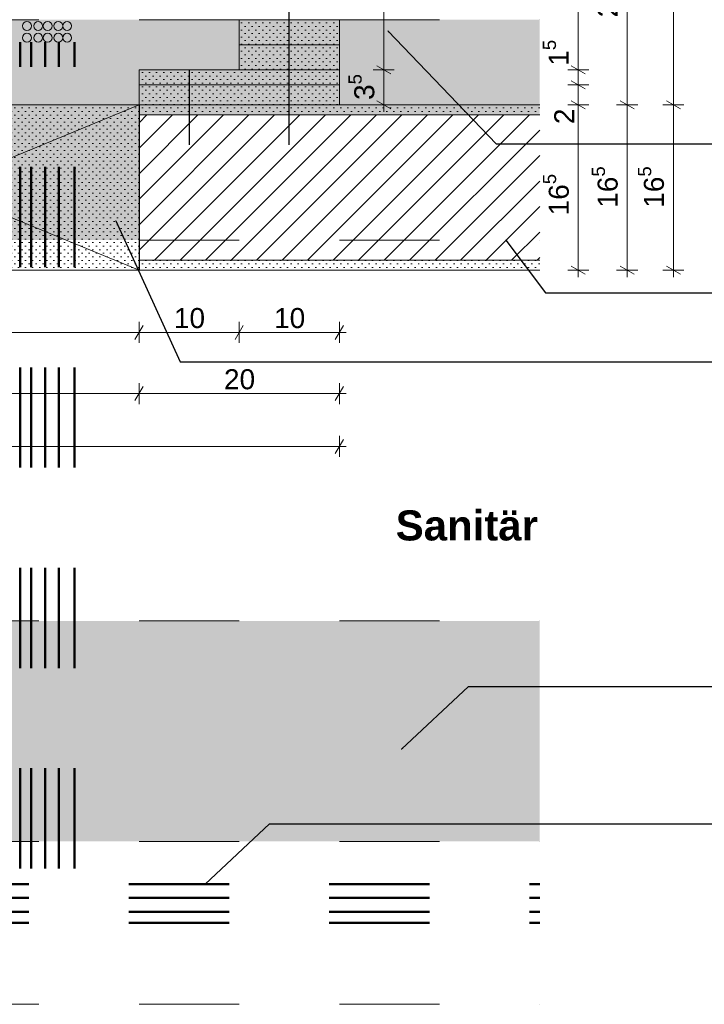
# Model space of a CAD drawing. Header units: metres. Extents: x -0.6 to 10, y -2.1 to 1.5.
# Tile 3 of 25: x 0.1 to 0.8, y -2 to -1. Entities that reach past the tile are written whole.
import ezdxf

# ---------------------------------------------------------------- set-up
doc = ezdxf.new("R2010")
doc.units = ezdxf.units.M
doc.header["$MEASUREMENT"] = 0
for name, pattern in [('Strichlinie eng', [0.023, 0.015, -0.008]), ('Untersicht', [0.02, 0.015, -0.005]), ('Wipeout_Contour', [1, 0, -1])]:
    doc.linetypes.add(name, pattern=pattern)
for name, color, linetype in [('152 - Bemaßung_ Beschriftung.Ausbau', 7, 'Continuous'), ('301 - Elemente.Linie', 7, 'Continuous'), ('605 - Struktur.Wand Innen', 7, 'Continuous'), ('608 - Struktur.Träger', 7, 'Continuous'), ('650 - Abdeckung.Fußboden Aufbau', 7, 'Continuous'), ('653 - Abdeckung.TB Verkofferung', 7, 'Continuous'), ('804 - HKLSE.Elektrik', 7, 'Continuous'), ('Neubau_605 - Struktur.Wand Innen', 7, 'Continuous'), ('Neubau_650 - Abdeckung.Fußboden Aufbau', 7, 'Continuous'), ('Neubau_653 - Abdeckung.TB Verkofferung', 7, 'Continuous')]:
    doc.layers.add(name, color=color, linetype=linetype)
doc.styles.add('ERSTELLTER_STIL_1', font='txt')
doc.styles.add('ERSTELLTER_STIL_2', font='txt')
doc.dimstyles.new('ERSTELLTER_STIL__1', dxfattribs={"dimtxt": 0.02, "dimasz": 0.01064, "dimexe": 0.18, "dimexo": 0.0625, "dimgap": 0, "dimtad": 1, "dimzin": 0, "dimdsep": 46, "dimtxsty": 'ERSTELLTER_STIL_1', "dimblk": 'ARROWHEAD_2', "dimblk1": 'ARROWHEAD_2', "dimblk2": 'ARROWHEAD_2', "dimcen": 0.09, "dimse1": 1, "dimse2": 1, "dimclrd": 7, "dimclre": 7, "dimclrt": 7, "dimazin": 0, "dimtfac": 1, "dimtdec": 4, "dimtmove": 0, "dimatfit": 3, "dimfxl": 1, "dimtolj": 1, "dimtzin": 0, "dimarcsym": 0})
doc.dimstyles.new('ERSTELLTER_STIL__2', dxfattribs={"dimtxt": 0.02, "dimasz": 0.01064, "dimexe": 0.18, "dimexo": 0.0625, "dimgap": 0, "dimtad": 1, "dimtih": 1, "dimtoh": 1, "dimzin": 0, "dimdsep": 46, "dimtxsty": 'ERSTELLTER_STIL_1', "dimblk": 'ARROWHEAD_2', "dimblk1": 'ARROWHEAD_2', "dimblk2": 'ARROWHEAD_2', "dimcen": 0.09, "dimse1": 1, "dimse2": 1, "dimclrd": 7, "dimclre": 7, "dimclrt": 7, "dimazin": 0, "dimtfac": 1, "dimtdec": 4, "dimtmove": 0, "dimatfit": 3, "dimfxl": 1, "dimtolj": 1, "dimtzin": 0, "dimarcsym": 0})
doc.dimstyles.new('ERSTELLTER_STIL__3', dxfattribs={"dimtxt": 0.18, "dimasz": 0.001824, "dimexe": 0.18, "dimexo": 0.0625, "dimgap": 0, "dimtad": 0, "dimtih": 1, "dimtoh": 1, "dimdec": 4, "dimzin": 0, "dimdsep": 46, "dimcen": 0.09, "dimadec": 0, "dimazin": 0, "dimtfac": 1, "dimtdec": 4, "dimtmove": 0, "dimatfit": 3, "dimldrblk": 'ARROWHEAD_11', "dimfxl": 1, "dimtolj": 1, "dimtzin": 0, "dimarcsym": 0})
pattern_1 = [(45, (0, 0), (-0.003535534, 0.003535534), [0, -0.005])]

# ---------------------------------------------------------------- blocks, each defined once
blk = doc.blocks.new('*D3')
at = {"layer": '152 - Bemaßung_ Beschriftung.Ausbau', "color": 7, "linetype": 'Continuous', "lineweight": 5}
for p, q in [((0.6332, -1.07471), (0.6472, -1.0828)), ((0.6402, -1.24375), (0.6402, -1.07875)), ((0.6507, -1.24375), (0.6297, -1.24375)), ((0.6332, -1.23971), (0.6472, -1.2478)), ((0.6402, -1.2506), (0.6402, -1.24375))]:
    blk.add_line(p, q, dxfattribs=at)
at = {"layer": '152 - Bemaßung_ Beschriftung.Ausbau', "color": 7, "lineweight": 5, "char_height": 0.02, "attachment_point": 7, "rotation": 90, "style": 'ERSTELLTER_STIL_1'}
for s, insert in [('\\A1;{\\pql;\\fArial|b0|i0|c0|p38;2}', (0.6362, -1.09798)), ('\\A1;{\\pql;\\fArial|b0|i0|c0|p38;16\\fArial|b0|i0|c0|p38;\\A1{\\H.66x;\\S5^  ;}}', (0.63653, -1.18903))]:
    blk.add_mtext(s, dxfattribs=dict(at, insert=insert))
blk = doc.blocks.new('ARROWHEAD_2')
at = {"color": 0, "linetype": 'Continuous', "lineweight": 0}
for p, q in [((0, 0), (-1, 0)), ((-0.378, -0.655), (0.378, 0.655))]:
    blk.add_line(p, q, dxfattribs=at)
blk = doc.blocks.new('*D5')
at = {"layer": '152 - Bemaßung_ Beschriftung.Ausbau', "color": 7, "linetype": 'Continuous', "lineweight": 5}
for p, q in [((0.6332, -1.05471), (0.6472, -1.0628)), ((0.6402, -1.07875), (0.6402, -1.05875)), ((0.6507, -1.07875), (0.6297, -1.07875)), ((0.6332, -1.07471), (0.6472, -1.0828)), ((0.6402, -1.24375), (0.6402, -1.07875))]:
    blk.add_line(p, q, dxfattribs=at)
blk = doc.blocks.new('*D6')
at = {"layer": '152 - Bemaßung_ Beschriftung.Ausbau', "color": 7, "linetype": 'Continuous', "lineweight": 5}
for p, q in [((0.6332, -1.03971), (0.6472, -1.0478)), ((0.6402, -1.05875), (0.6402, -1.04375)), ((0.6507, -1.05875), (0.6297, -1.05875)), ((0.6332, -1.05471), (0.6472, -1.0628)), ((0.6402, -1.07875), (0.6402, -1.05875))]:
    blk.add_line(p, q, dxfattribs=at)
blk = doc.blocks.new('*D7')
at = {"layer": '152 - Bemaßung_ Beschriftung.Ausbau', "color": 7, "linetype": 'Continuous', "lineweight": 5}
for p, q in [((0.6332, -0.88971), (0.6472, -0.8978)), ((0.6402, -1.04375), (0.6402, -0.89375)), ((0.6332, -1.03971), (0.6472, -1.0478)), ((0.6507, -1.04375), (0.6297, -1.04375)), ((0.6402, -1.05875), (0.6402, -1.04375))]:
    blk.add_line(p, q, dxfattribs=at)
at = {"layer": '152 - Bemaßung_ Beschriftung.Ausbau', "color": 7, "lineweight": 5, "char_height": 0.02, "attachment_point": 7, "rotation": 90, "style": 'ERSTELLTER_STIL_1'}
for s, insert in [('\\A1;{\\pql;\\fArial|b0|i0|c0|p38;1\\fArial|b0|i0|c0|p38;\\A1{\\H.66x;\\S5^  ;}}', (0.63642, -0.92299)), ('\\A1;{\\pql;\\fArial|b0|i0|c0|p38;15}', (0.6362, -0.98393)), ('\\A1;{\\pql;\\fArial|b0|i0|c0|p38;1\\fArial|b0|i0|c0|p38;\\A1{\\H.66x;\\S5^  ;}}', (0.63642, -1.03971))]:
    blk.add_mtext(s, dxfattribs=dict(at, insert=insert))
blk = doc.blocks.new('*D8')
at = {"layer": '152 - Bemaßung_ Beschriftung.Ausbau', "color": 7, "linetype": 'Continuous', "lineweight": 5}
for p, q in [((0.6402, -0.87877), (0.6402, -0.86377)), ((0.6507, -0.87877), (0.6297, -0.87877)), ((0.6332, -0.87473), (0.6472, -0.88281)), ((0.6402, -0.89375), (0.6402, -0.87877)), ((0.6507, -0.89375), (0.6297, -0.89375)), ((0.6332, -0.88971), (0.6472, -0.8978)), ((0.6402, -1.04375), (0.6402, -0.89375))]:
    blk.add_line(p, q, dxfattribs=at)
blk = doc.blocks.new('*D15')
at = {"layer": '152 - Bemaßung_ Beschriftung.Ausbau', "color": 7, "linetype": 'Continuous', "lineweight": 5}
for p, q in [((0.68199, -1.07471), (0.69599, -1.0828)), ((0.68899, -1.24375), (0.68899, -1.07875)), ((0.69949, -1.24375), (0.67849, -1.24375)), ((0.68199, -1.23971), (0.69599, -1.2478)), ((0.68899, -1.2506), (0.68899, -1.24375))]:
    blk.add_line(p, q, dxfattribs=at)
at = {"layer": '152 - Bemaßung_ Beschriftung.Ausbau', "color": 7, "lineweight": 5, "insert": (0.68532, -1.18144), "char_height": 0.02, "attachment_point": 7, "rotation": 90, "style": 'ERSTELLTER_STIL_1'}
blk.add_mtext('\\A1;{\\pql;\\fArial|b0|i0|c0|p38;16\\fArial|b0|i0|c0|p38;\\A1{\\H.66x;\\S5^  ;}}', dxfattribs=at)
blk = doc.blocks.new('*D16')
at = {"layer": '152 - Bemaßung_ Beschriftung.Ausbau', "color": 7, "linetype": 'Continuous', "lineweight": 5}
for p, q in [((0.69949, -0.86377), (0.67849, -0.86377)), ((0.68199, -0.85973), (0.69599, -0.86781)), ((0.68899, -1.07875), (0.68899, -0.86377)), ((0.69949, -1.07875), (0.67849, -1.07875)), ((0.68199, -1.07471), (0.69599, -1.0828)), ((0.68899, -1.24375), (0.68899, -1.07875))]:
    blk.add_line(p, q, dxfattribs=at)
at = {"layer": '152 - Bemaßung_ Beschriftung.Ausbau', "color": 7, "lineweight": 5, "insert": (0.68521, -0.99145), "char_height": 0.02, "attachment_point": 7, "rotation": 90, "style": 'ERSTELLTER_STIL_1'}
blk.add_mtext('\\A1;{\\pql;\\fArial|b0|i0|c0|p38;21\\fArial|b0|i0|c0|p38;\\A1{\\H.66x;\\S5^  ;}}', dxfattribs=at)
blk = doc.blocks.new('*D20')
at = {"layer": '152 - Bemaßung_ Beschriftung.Ausbau', "color": 7, "linetype": 'Continuous', "lineweight": 5}
for p, q in [((0.72817, -1.07471), (0.74217, -1.0828)), ((0.73517, -1.24375), (0.73517, -1.07875)), ((0.74567, -1.24375), (0.72467, -1.24375)), ((0.72817, -1.23971), (0.74217, -1.2478)), ((0.73517, -1.2506), (0.73517, -1.24375))]:
    blk.add_line(p, q, dxfattribs=at)
at = {"layer": '152 - Bemaßung_ Beschriftung.Ausbau', "color": 7, "lineweight": 5, "insert": (0.7315, -1.18144), "char_height": 0.02, "attachment_point": 7, "rotation": 90, "style": 'ERSTELLTER_STIL_1'}
blk.add_mtext('\\A1;{\\pql;\\fArial|b0|i0|c0|p38;16\\fArial|b0|i0|c0|p38;\\A1{\\H.66x;\\S5^  ;}}', dxfattribs=at)
blk = doc.blocks.new('*D21')
at = {"layer": '152 - Bemaßung_ Beschriftung.Ausbau', "color": 7, "linetype": 'Continuous', "lineweight": 5}
for p, q in [((0.72817, 1.10529), (0.74217, 1.0972)), ((0.73517, -1.07875), (0.73517, 1.10125)), ((0.74567, -1.07875), (0.72467, -1.07875)), ((0.72817, -1.07471), (0.74217, -1.0828)), ((0.73517, -1.24375), (0.73517, -1.07875))]:
    blk.add_line(p, q, dxfattribs=at)
at = {"layer": '152 - Bemaßung_ Beschriftung.Ausbau', "color": 7, "lineweight": 5, "insert": (0.73117, -0.01536), "char_height": 0.02, "attachment_point": 7, "rotation": 90, "style": 'ERSTELLTER_STIL_1'}
blk.add_mtext('\\A1;{\\pql;\\fArial|b0|i0|c0|p38;2,18}', dxfattribs=at)
blk = doc.blocks.new('*D22')
at = {"layer": '152 - Bemaßung_ Beschriftung.Ausbau', "color": 7, "linetype": 'Continuous', "lineweight": 5}
for p, q in [((0.73517, 1.25175), (0.73517, 1.25859)), ((0.74567, 1.25175), (0.72467, 1.25175)), ((0.74217, 1.2477), (0.72817, 1.25579)), ((0.73517, 1.10125), (0.73517, 1.25175)), ((0.74567, 1.10125), (0.72467, 1.10125)), ((0.72817, 1.10529), (0.74217, 1.0972)), ((0.73517, -1.07875), (0.73517, 1.10125))]:
    blk.add_line(p, q, dxfattribs=at)
at = {"layer": '152 - Bemaßung_ Beschriftung.Ausbau', "color": 7, "lineweight": 5, "insert": (0.7315, 1.1513), "char_height": 0.02, "attachment_point": 7, "rotation": 90, "style": 'ERSTELLTER_STIL_1'}
blk.add_mtext('\\A1;{\\pql;\\fArial|b0|i0|c0|p38;15\\fArial|b0|i0|c0|p38;\\A1{\\H.66x;\\S05^  ;}}', dxfattribs=at)
blk = doc.blocks.new('*D33')
at = {"layer": '152 - Bemaßung_ Beschriftung.Ausbau', "color": 7, "linetype": 'Continuous', "lineweight": 5}
for p, q in [((-0.19832, -1.31626), (-0.19832, -1.29526)), ((-0.29428, -1.29876), (-0.30237, -1.31276)), ((-0.29832, -1.30576), (-0.19832, -1.30576)), ((-0.19428, -1.29876), (-0.20237, -1.31276)), ((-0.19832, -1.30576), (0.20168, -1.30576))]:
    blk.add_line(p, q, dxfattribs=at)
at = {"layer": '152 - Bemaßung_ Beschriftung.Ausbau', "color": 7, "lineweight": 5, "insert": (-0.2635, -1.30176), "char_height": 0.02, "attachment_point": 7, "style": 'ERSTELLTER_STIL_1'}
blk.add_mtext('\\A1;{\\pql;\\fArial|b0|i0|c0|p38;10}', dxfattribs=at)
blk = doc.blocks.new('*D34')
at = {"layer": '152 - Bemaßung_ Beschriftung.Ausbau', "color": 7, "linetype": 'Continuous', "lineweight": 5}
for p, q in [((0.20168, -1.31626), (0.20168, -1.29526)), ((-0.19428, -1.29876), (-0.20237, -1.31276)), ((-0.19832, -1.30576), (0.20168, -1.30576)), ((0.20572, -1.29876), (0.19763, -1.31276))]:
    blk.add_line(p, q, dxfattribs=at)
at = {"layer": '152 - Bemaßung_ Beschriftung.Ausbau', "color": 7, "lineweight": 5, "insert": (-0.0135, -1.30176), "char_height": 0.02, "attachment_point": 7, "style": 'ERSTELLTER_STIL_1'}
blk.add_mtext('\\A1;{\\pql;\\fArial|b0|i0|c0|p38;40}', dxfattribs=at)
blk = doc.blocks.new('*D35')
at = {"layer": '152 - Bemaßung_ Beschriftung.Ausbau', "color": 7, "linetype": 'Continuous', "lineweight": 5}
for p, q in [((0.30168, -1.31626), (0.30168, -1.29526)), ((0.20572, -1.29876), (0.19763, -1.31276)), ((0.20168, -1.30576), (0.30168, -1.30576)), ((0.30572, -1.29876), (0.29763, -1.31276))]:
    blk.add_line(p, q, dxfattribs=at)
at = {"layer": '152 - Bemaßung_ Beschriftung.Ausbau', "color": 7, "lineweight": 5, "insert": (0.2365, -1.30176), "char_height": 0.02, "attachment_point": 7, "style": 'ERSTELLTER_STIL_1'}
blk.add_mtext('\\A1;{\\pql;\\fArial|b0|i0|c0|p38;10}', dxfattribs=at)
blk = doc.blocks.new('*D36')
at = {"layer": '152 - Bemaßung_ Beschriftung.Ausbau', "color": 7, "linetype": 'Continuous', "lineweight": 5}
for p, q in [((0.30168, -1.31626), (0.30168, -1.29526)), ((0.40168, -1.31626), (0.40168, -1.29526)), ((0.30572, -1.29876), (0.29763, -1.31276)), ((0.30168, -1.30576), (0.40168, -1.30576)), ((0.39763, -1.31276), (0.40572, -1.29876)), ((0.40168, -1.30576), (0.40852, -1.30576))]:
    blk.add_line(p, q, dxfattribs=at)
at = {"layer": '152 - Bemaßung_ Beschriftung.Ausbau', "color": 7, "lineweight": 5, "insert": (0.3365, -1.30176), "char_height": 0.02, "attachment_point": 7, "style": 'ERSTELLTER_STIL_1'}
blk.add_mtext('\\A1;{\\pql;\\fArial|b0|i0|c0|p38;10}', dxfattribs=at)
blk = doc.blocks.new('*D37')
at = {"layer": '152 - Bemaßung_ Beschriftung.Ausbau', "color": 7, "linetype": 'Continuous', "lineweight": 5}
for p, q in [((-0.39428, -1.35984), (-0.40237, -1.37384)), ((-0.39832, -1.37734), (-0.39832, -1.35634)), ((-0.19428, -1.35984), (-0.20237, -1.37384)), ((-0.19832, -1.37734), (-0.19832, -1.35634)), ((-0.40517, -1.36684), (-0.39832, -1.36684)), ((-0.39832, -1.36684), (-0.19832, -1.36684)), ((-0.19832, -1.36684), (0.20168, -1.36684))]:
    blk.add_line(p, q, dxfattribs=at)
at = {"layer": '152 - Bemaßung_ Beschriftung.Ausbau', "color": 7, "lineweight": 5, "insert": (-0.3135, -1.36284), "char_height": 0.02, "attachment_point": 7, "style": 'ERSTELLTER_STIL_1'}
blk.add_mtext('\\A1;{\\pql;\\fArial|b0|i0|c0|p38;20}', dxfattribs=at)
blk = doc.blocks.new('*D38')
at = {"layer": '152 - Bemaßung_ Beschriftung.Ausbau', "color": 7, "linetype": 'Continuous', "lineweight": 5}
for p, q in [((-0.19428, -1.35984), (-0.20237, -1.37384)), ((0.20572, -1.35984), (0.19763, -1.37384)), ((0.20168, -1.37734), (0.20168, -1.35634)), ((-0.19832, -1.36684), (0.20168, -1.36684))]:
    blk.add_line(p, q, dxfattribs=at)
at = {"layer": '152 - Bemaßung_ Beschriftung.Ausbau', "color": 7, "lineweight": 5, "insert": (-0.0135, -1.36284), "char_height": 0.02, "attachment_point": 7, "style": 'ERSTELLTER_STIL_1'}
blk.add_mtext('\\A1;{\\pql;\\fArial|b0|i0|c0|p38;40}', dxfattribs=at)
blk = doc.blocks.new('*D39')
at = {"layer": '152 - Bemaßung_ Beschriftung.Ausbau', "color": 7, "linetype": 'Continuous', "lineweight": 5}
for p, q in [((0.20572, -1.35984), (0.19763, -1.37384)), ((0.39763, -1.37384), (0.40572, -1.35984)), ((0.40168, -1.37734), (0.40168, -1.35634)), ((0.20168, -1.36684), (0.40168, -1.36684)), ((0.40168, -1.36684), (0.40852, -1.36684))]:
    blk.add_line(p, q, dxfattribs=at)
at = {"layer": '152 - Bemaßung_ Beschriftung.Ausbau', "color": 7, "lineweight": 5, "insert": (0.2865, -1.36284), "char_height": 0.02, "attachment_point": 7, "style": 'ERSTELLTER_STIL_1'}
blk.add_mtext('\\A1;{\\pql;\\fArial|b0|i0|c0|p38;20}', dxfattribs=at)
blk = doc.blocks.new('*D41')
at = {"layer": '152 - Bemaßung_ Beschriftung.Ausbau', "color": 7, "linetype": 'Continuous', "lineweight": 5}
for p, q in [((-0.29428, -0.80227), (-0.30237, -0.81627)), ((-0.29832, -0.81977), (-0.29832, -0.79877)), ((0.30572, -0.80227), (0.29763, -0.81627)), ((0.30168, -0.81977), (0.30168, -0.79877)), ((-0.29832, -0.80927), (0.30168, -0.80927))]:
    blk.add_line(p, q, dxfattribs=at)
at = {"layer": '152 - Bemaßung_ Beschriftung.Ausbau', "color": 7, "lineweight": 5, "insert": (-0.0135, -0.80527), "char_height": 0.02, "attachment_point": 7, "style": 'ERSTELLTER_STIL_1'}
blk.add_mtext('\\A1;{\\pql;\\fArial|b0|i0|c0|p38;60}', dxfattribs=at)
blk = doc.blocks.new('*D42')
at = {"layer": '152 - Bemaßung_ Beschriftung.Ausbau', "color": 7, "linetype": 'Continuous', "lineweight": 5}
for p, q in [((0.30572, -0.80227), (0.29763, -0.81627)), ((0.30168, -0.81977), (0.30168, -0.79877)), ((0.39763, -0.81627), (0.40572, -0.80227)), ((0.40168, -0.81977), (0.40168, -0.79877)), ((0.30168, -0.80927), (0.40168, -0.80927)), ((0.40168, -0.80927), (0.40852, -0.80927))]:
    blk.add_line(p, q, dxfattribs=at)
at = {"layer": '152 - Bemaßung_ Beschriftung.Ausbau', "color": 7, "lineweight": 5, "insert": (0.3365, -0.80527), "char_height": 0.02, "attachment_point": 7, "style": 'ERSTELLTER_STIL_1'}
blk.add_mtext('\\A1;{\\pql;\\fArial|b0|i0|c0|p38;10}', dxfattribs=at)
blk = doc.blocks.new('*D43')
at = {"layer": '152 - Bemaßung_ Beschriftung.Ausbau', "color": 7, "linetype": 'Continuous', "lineweight": 5}
for p, q in [((-0.39428, -0.74579), (-0.40237, -0.75979)), ((-0.39832, -0.76329), (-0.39832, -0.74229)), ((0.39763, -0.75979), (0.40572, -0.74579)), ((0.40168, -0.76329), (0.40168, -0.74229)), ((-0.40517, -0.75279), (-0.39832, -0.75279)), ((-0.39832, -0.75279), (0.40168, -0.75279)), ((0.40168, -0.75279), (0.40852, -0.75279))]:
    blk.add_line(p, q, dxfattribs=at)
at = {"layer": '152 - Bemaßung_ Beschriftung.Ausbau', "color": 7, "lineweight": 5, "insert": (-0.0135, -0.74879), "char_height": 0.02, "attachment_point": 7, "style": 'ERSTELLTER_STIL_1'}
blk.add_mtext('\\A1;{\\pql;\\fArial|b0|i0|c0|p38;80}', dxfattribs=at)
blk = doc.blocks.new('*D44')
at = {"layer": '152 - Bemaßung_ Beschriftung.Ausbau', "color": 7, "linetype": 'Continuous', "lineweight": 5}
for p, q in [((0.43903, -1.03971), (0.45303, -1.0478)), ((0.45653, -1.04375), (0.43553, -1.04375)), ((0.44603, -1.07875), (0.44603, -1.04375)), ((0.45653, -1.07875), (0.43553, -1.07875)), ((0.43903, -1.07471), (0.45303, -1.0828)), ((0.44603, -1.0856), (0.44603, -1.07875))]:
    blk.add_line(p, q, dxfattribs=at)
at = {"layer": '152 - Bemaßung_ Beschriftung.Ausbau', "color": 7, "lineweight": 5, "insert": (0.44237, -1.07385), "char_height": 0.02, "attachment_point": 7, "rotation": 90, "style": 'ERSTELLTER_STIL_1'}
blk.add_mtext('\\A1;{\\pql;\\fArial|b0|i0|c0|p38;3\\fArial|b0|i0|c0|p38;\\A1{\\H.66x;\\S5^  ;}}', dxfattribs=at)
blk = doc.blocks.new('*D45')
at = {"layer": '152 - Bemaßung_ Beschriftung.Ausbau', "color": 7, "linetype": 'Continuous', "lineweight": 5}
for p, q in [((0.45653, -0.89375), (0.43553, -0.89375)), ((0.43903, -0.88971), (0.45303, -0.8978)), ((0.44603, -1.04375), (0.44603, -0.89375)), ((0.43903, -1.03971), (0.45303, -1.0478)), ((0.45653, -1.04375), (0.43553, -1.04375))]:
    blk.add_line(p, q, dxfattribs=at)
at = {"layer": '152 - Bemaßung_ Beschriftung.Ausbau', "color": 7, "lineweight": 5, "insert": (0.44203, -0.98393), "char_height": 0.02, "attachment_point": 7, "rotation": 90, "style": 'ERSTELLTER_STIL_1'}
blk.add_mtext('\\A1;{\\pql;\\fArial|b0|i0|c0|p38;15}', dxfattribs=at)
blk = doc.blocks.new('*D47')
at = {"layer": '152 - Bemaßung_ Beschriftung.Ausbau', "color": 7, "linetype": 'Continuous', "lineweight": 5}
for p, q in [((-0.39428, -1.41256), (-0.40237, -1.42656)), ((-0.39832, -1.43006), (-0.39832, -1.40906)), ((0.39763, -1.42656), (0.40572, -1.41256)), ((0.40168, -1.43006), (0.40168, -1.40906)), ((-0.40517, -1.41956), (-0.39832, -1.41956)), ((-0.39832, -1.41956), (0.40168, -1.41956)), ((0.40168, -1.41956), (0.40852, -1.41956))]:
    blk.add_line(p, q, dxfattribs=at)
at = {"layer": '152 - Bemaßung_ Beschriftung.Ausbau', "color": 7, "lineweight": 5, "insert": (-0.0135, -1.41556), "char_height": 0.02, "attachment_point": 7, "style": 'ERSTELLTER_STIL_1'}
blk.add_mtext('\\A1;{\\pql;\\fArial|b0|i0|c0|p38;80}', dxfattribs=at)
blk = doc.blocks.new('ARROWHEAD_11')
at = {"color": 0, "linetype": 'Continuous', "lineweight": 0}
blk.add_line((0, 0), (-1, 0), dxfattribs=at)
at = {"color": 0, "linetype": 'Continuous', "lineweight": 0, "const_width": 0.25, "flags": 128}
blk.add_lwpolyline([(-0.125, 0, 1), (0.125, 0, 1)], format="xyb", close=True, dxfattribs=at)

msp = doc.modelspace()

# ---------------------------------------------------------------- hatches: boundary and pattern name
at = {"layer": '608 - Struktur.Träger', "linetype": 'Continuous', "lineweight": 5}
h = msp.add_hatch(dxfattribs=at)
h.set_pattern_fill('Gips_0001', style=0, pattern_type=2)
h.set_pattern_definition(pattern_1)
h.paths.add_polyline_path([(0.60168, -1.07875), (0.20168, -1.07875), (0.20168, -1.08875), (0.60168, -1.08875)])
h = msp.add_hatch(dxfattribs=at)
h.set_pattern_fill('Gips_0001', style=0, pattern_type=2)
h.set_pattern_definition(pattern_1)
h.paths.add_polyline_path([(0.20168, -1.24375), (0.20168, -1.23375), (0.60168, -1.23375), (0.60168, -1.24375)])
at = {"layer": '653 - Abdeckung.TB Verkofferung', "linetype": 'Continuous', "lineweight": 0, "true_color": 0x5f5f5f}
for points in [[(-0.59832, -0.99377), (0.60168, -0.99377), (0.60168, -1.21377), (-0.59832, -1.21377)], [(-0.59832, -1.59377), (0.60168, -1.59377), (0.60168, -1.81377), (-0.59832, -1.81377)]]:
    msp.add_hatch(color=251, dxfattribs=at).paths.add_polyline_path(points)
at = {"layer": '653 - Abdeckung.TB Verkofferung', "linetype": 'Continuous', "lineweight": 5}
h = msp.add_hatch(dxfattribs=at)
h.set_pattern_fill('Gips_0001', style=0, pattern_type=2)
h.set_pattern_definition(pattern_1)
h.paths.add_polyline_path([(0.30168, -1.01875), (0.30168, -0.99375), (0.40168, -0.99375), (0.40168, -1.01875)])
h = msp.add_hatch(dxfattribs=at)
h.set_pattern_fill('Gips_0001', style=0, pattern_type=2)
h.set_pattern_definition(pattern_1)
h.paths.add_polyline_path([(0.30168, -1.04375), (0.30168, -1.01875), (0.40168, -1.01875), (0.40168, -1.04375)])
h = msp.add_hatch(dxfattribs=at)
h.set_pattern_fill('Gips_0001', style=0, pattern_type=2)
h.set_pattern_definition(pattern_1)
h.paths.add_polyline_path([(0.40168, -1.05875), (0.40168, -1.04375), (0.20168, -1.04375), (0.20168, -1.05875)])
h = msp.add_hatch(dxfattribs=at)
h.set_pattern_fill('Gips_0001', style=0, pattern_type=2)
h.set_pattern_definition(pattern_1)
h.paths.add_polyline_path([(0.40168, -1.07875), (0.40168, -1.05875), (0.20168, -1.05875), (0.20168, -1.07875)])
h = msp.add_hatch(dxfattribs=at)
h.set_pattern_fill('Gips_0001', style=0, pattern_type=2)
h.set_pattern_definition(pattern_1)
h.paths.add_polyline_path([(-0.19832, -1.07875), (0.20168, -1.07875), (0.20168, -1.24375), (-0.19832, -1.24375)])

# ---------------------------------------------------------------- linework, layer by layer
at = {"layer": '301 - Elemente.Linie', "color": 7, "linetype": 'Strichlinie eng', "lineweight": 25, "flags": 128}
msp.add_lwpolyline([(0.35168, -1.01875), (0.35168, -0.86377)], dxfattribs=at)
at = {"layer": '605 - Struktur.Wand Innen', "color": 7, "linetype": 'Continuous', "lineweight": 18}
for points in [[(0.60168, -1.07875), (0.20168, -1.07875)], [(0.20168, -1.24375), (0.60168, -1.24375)]]:
    msp.add_lwpolyline(points, dxfattribs=at)
at = {"layer": '608 - Struktur.Träger', "color": 7, "linetype": 'Untersicht', "lineweight": 18}
for p, q in [((-0.59832, -0.99377), (0.60168, -0.99377)), ((-0.59832, -1.59377), (0.60168, -1.59377)), ((-0.59832, -1.81377), (0.60168, -1.81377))]:
    msp.add_line(p, q, dxfattribs=at)
at = {"layer": '608 - Struktur.Träger', "color": 1, "linetype": 'Untersicht', "lineweight": 18}
msp.add_line((-0.59832, -1.97627), (0.60168, -1.97627), dxfattribs=at)
at = {"layer": '650 - Abdeckung.Fußboden Aufbau', "color": 7, "linetype": 'Continuous', "lineweight": 13}
msp.add_lwpolyline([(0.20168, -1.07875), (0.60168, -1.07875)], dxfattribs=at)
at = {"layer": '653 - Abdeckung.TB Verkofferung', "color": 1, "linetype": 'Continuous', "lineweight": 18, "flags": 128}
for points in [[(0.30168, -1.01875), (0.30168, -0.99375), (0.40168, -0.99375), (0.40168, -1.01875)], [(0.30168, -1.04375), (0.30168, -1.01875), (0.40168, -1.01875), (0.40168, -1.04375)], [(0.40168, -1.05875), (0.40168, -1.04375), (0.20168, -1.04375), (0.20168, -1.05875)], [(0.40168, -1.07875), (0.40168, -1.05875), (0.20168, -1.05875), (0.20168, -1.07875)]]:
    msp.add_lwpolyline(points, close=True, dxfattribs=at)
at = {"layer": '653 - Abdeckung.TB Verkofferung', "color": 1, "linetype": 'Continuous', "lineweight": 9, "flags": 128}
msp.add_lwpolyline([(-0.19832, -1.07875), (0.20168, -1.07875), (0.20168, -1.24375), (-0.19832, -1.24375)], close=True, dxfattribs=at)
at = {"layer": '653 - Abdeckung.TB Verkofferung', "color": 92, "linetype": 'Continuous', "lineweight": 13, "true_color": 0x00be00}
for centre in [(0.08977, -1), (0.10097, -1), (0.11046, -1), (0.12102, -1), (0.12992, -1), (0.08977, -1.01179), (0.10097, -1.01179), (0.11046, -1.01179), (0.12102, -1.01179), (0.12992, -1.01179)]:
    msp.add_circle(centre, 0.00445, dxfattribs=at)
at = {"layer": '804 - HKLSE.Elektrik', "color": 92, "linetype": 'Strichlinie eng', "lineweight": 50, "true_color": 0x00be00, "flags": 128}
for points in [[(0.08296, -1.84076), (0.08296, -1.01625)], [(0.0939, -1.84076), (0.0939, -1.01625)], [(0.10804, -1.84076), (0.10804, -1.01625)], [(0.12172, -1.84076), (0.12172, -1.01625)], [(0.13727, -1.84076), (0.13727, -1.01625)], [(-0.60837, -1.8563), (0.60168, -1.8563)], [(-0.60837, -1.86999), (0.60168, -1.86999)], [(-0.60837, -1.88412), (0.60168, -1.88412)], [(-0.60837, -1.89507), (0.60168, -1.89507)]]:
    msp.add_lwpolyline(points, dxfattribs=at)
at = {"layer": 'Neubau_605 - Struktur.Wand Innen', "color": 1, "linetype": 'Continuous', "lineweight": 9}
for p, q in [((-0.19832, -1.07875), (0.20168, -1.24375)), ((0.20168, -1.07875), (-0.19832, -1.24375))]:
    msp.add_line(p, q, dxfattribs=at)
at = {"layer": 'Neubau_650 - Abdeckung.Fußboden Aufbau', "color": 1, "linetype": 'Continuous', "lineweight": 13}
msp.add_lwpolyline([(0.60168, -1.24375), (0.20168, -1.24375)], dxfattribs=at)
at = {"layer": 'Neubau_653 - Abdeckung.TB Verkofferung', "color": 1, "linetype": 'Untersicht', "lineweight": 9}
msp.add_line((0.20168, -1.24377), (0.60168, -1.24377), dxfattribs=at)

# ---------------------------------------------------------------- texts
at = {"layer": '152 - Bemaßung_ Beschriftung.Ausbau', "color": 7, "linetype": 'Continuous', "lineweight": 9, "insert": (0.59997, -1.51384), "char_height": 0.03, "attachment_point": 9, "style": 'ERSTELLTER_STIL_2'}
msp.add_mtext('\\A1;{\\pqr;\\fArial|b1|i0|c0|p38;Sanitär}', dxfattribs=at)

# ---------------------------------------------------------------- dimensions: what is measured, and where the dimension line sits
at = {"layer": '152 - Bemaßung_ Beschriftung.Ausbau', "color": 7, "linetype": 'Continuous', "lineweight": 5}
for base, p1, p2, picture, middle in [((0.73517, 1.25175), (0.60168, 1.10125), (0.60168, 1.25175), '*D22', (0.72117, 1.20118)), ((0.6402, -0.89375), (0.40168, -1.04375), (0.40168, -0.89375), '*D7', (0.6262, -0.96868)), ((0.6402, -0.87877), (0.40168, -0.89375), (0.40168, -0.87877), '*D8', (0.6262, -0.88836)), ((0.44603, -0.89375), (0.40168, -1.04375), (0.40168, -0.89375), '*D45', (0.43203, -0.96868)), ((0.6402005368, -1.0437538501), (0.4016757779, -1.0587538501), (0.4016757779, -1.0437538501), '*D6', (0.6262005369, -1.0050725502))]:
    dim = msp.add_linear_dim(base=base, p1=p1, p2=p2, angle=90, dimstyle='ERSTELLTER_STIL__1', dxfattribs=at)
    dim.commit()
    dim.dimension.update_dxf_attribs({"geometry": picture, "text_midpoint": middle, "dimtype": 160, "text_rotation": 90})
for base, p1, p2, picture, middle in [((0.40168, -0.75279), (-0.39832, -1.07875), (0.40168, -1.07875), '*D43', (0.00175, -0.73879)), ((0.30168, -0.80927), (-0.29832, -1.04375), (0.30168, -1.04375), '*D41', (0.00175, -0.79527)), ((0.40168, -0.80927), (0.30168, -1.04375), (0.40168, -1.07875), '*D42', (0.35175, -0.79527))]:
    dim = msp.add_linear_dim(base=base, p1=p1, p2=p2, dimstyle='ERSTELLTER_STIL__2', dxfattribs=at)
    dim.commit()
    dim.dimension.update_dxf_attribs({"geometry": picture, "text_midpoint": middle, "dimtype": 160})

# ---------------------------------------------------------------- leaders
at = {"layer": '152 - Bemaßung_ Beschriftung.Ausbau', "color": 7, "linetype": 'Continuous', "lineweight": 9, "annotation_type": 0, "has_hookline": 1, "hookline_direction": 0}
for points, text_width in [([(0.46369, -1.72181), (0.53042, -1.6592), (0.78783, -1.6592)], 0.2884), ([(0.26755, -1.8563), (0.33181, -1.79617), (0.78783, -1.79617)], 0.2724)]:
    msp.add_leader(points, dimstyle='ERSTELLTER_STIL__3', dxfattribs=dict(at, text_width=text_width))

# ---------------------------------------------------------------- next in the draw order: wipeouts: each hides what was drawn before it
at = {"color": 254, "linetype": 'Wipeout_Contour', "lineweight": 0, "ltscale": 5.485929}
msp.add_wipeout([(0.20168, -1.23375), (0.60168, -1.23375), (0.60168, -1.08875), (0.20168, -1.08875)], dxfattribs=at).dxf.layer = '605 - Struktur.Wand Innen'

# ---------------------------------------------------------------- next in the draw order: hatches: boundary and pattern name
at = {"layer": '605 - Struktur.Wand Innen', "linetype": 'Continuous', "lineweight": 5}
h = msp.add_hatch(dxfattribs=at)
h.set_pattern_fill('MW_Ziegel_0001', style=0, pattern_type=2)
h.set_pattern_definition([(45, (0, 0), (-0.01272792, 0.01272792), [])])
h.paths.add_polyline_path([(0.20168, -1.23375), (0.60168, -1.23375), (0.60168, -1.08875), (0.20168, -1.08875)])

# ---------------------------------------------------------------- next in the draw order: linework, layer by layer
at = {"layer": '301 - Elemente.Linie', "color": 7, "linetype": 'Continuous', "lineweight": 25, "flags": 128}
for points in [[(0.35168, -1.11858), (0.35168, -1.01875)], [(0.25205, -1.11858), (0.25205, -1.04375)]]:
    msp.add_lwpolyline(points, dxfattribs=at)
at = {"layer": '605 - Struktur.Wand Innen', "color": 7, "linetype": 'Continuous', "lineweight": 18}
for points in [[(0.60168, -1.08875), (0.20168, -1.08875)], [(0.60168, -1.23375), (0.20168, -1.23375)]]:
    msp.add_lwpolyline(points, dxfattribs=at)
at = {"layer": '608 - Struktur.Träger', "color": 7, "linetype": 'Untersicht', "lineweight": 18}
msp.add_line((0.20168, -1.21377), (0.60168, -1.21377), dxfattribs=at)
at = {"layer": '653 - Abdeckung.TB Verkofferung', "color": 1, "linetype": 'Continuous', "lineweight": 25, "flags": 128}
msp.add_lwpolyline([(0.20168, -1.07875), (0.20168, -1.24375)], dxfattribs=at)

# ---------------------------------------------------------------- next in the draw order: dimensions: what is measured, and where the dimension line sits
at = {"layer": '152 - Bemaßung_ Beschriftung.Ausbau', "color": 7, "linetype": 'Continuous', "lineweight": 5}
for base, p1, p2, picture, middle in [((0.73517, 1.10125), (0.40168, -1.07875), (0.60168, 1.10125), '*D21', (0.72117, 0.01062)), ((0.68899, -0.86377), (0.40168, -1.07875), (0.40168, -0.86377), '*D16', (0.67499, -0.94919)), ((0.4460276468, -1.0437538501), (0.4016757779, -1.0787538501), (0.4016757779, -1.0437538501), '*D44', (0.4320276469, -1.0392155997)), ((0.6402, -1.05875), (0.40168, -1.07875), (0.40168, -1.05875), '*D5', (0.6262, -1.09035)), ((0.64020054, -1.07875385), (0.60167578, -1.24375387), (0.40167578, -1.07875385), '*D3', (0.62620054, -1.14676919)), ((0.68898823, -1.07875385), (0.60167578, -1.24375387), (0.40167578, -1.07875385), '*D15', (0.67498823, -1.13918061)), ((0.73516977, -1.07875385), (0.60167578, -1.24375387), (0.40167578, -1.07875385), '*D20', (0.72116977, -1.13918061))]:
    dim = msp.add_linear_dim(base=base, p1=p1, p2=p2, angle=90, dimstyle='ERSTELLTER_STIL__1', dxfattribs=at)
    dim.commit()
    dim.dimension.update_dxf_attribs({"geometry": picture, "text_midpoint": middle, "dimtype": 160, "text_rotation": 90})
for base, p1, p2, picture, middle in [((-0.19832, -1.30576), (-0.29832, -1.04375), (-0.19832, -1.07875), '*D33', (-0.24825, -1.29176)), ((0.30168, -1.30576), (0.20168, -1.07875), (0.30168, -1.04375), '*D35', (0.25175, -1.29176)), ((0.40168, -1.30576), (0.30168, -1.04375), (0.40168, -1.07875), '*D36', (0.35175, -1.29176)), ((-0.19832, -1.36684), (-0.39832, -1.07875), (-0.19832, -1.07875), '*D37', (-0.29825, -1.35284)), ((0.40168, -1.41956), (-0.39832, -1.07875), (0.40168, -1.07875), '*D47', (0.00175, -1.40556)), ((0.20168, -1.30576), (-0.19832, -1.07875), (0.20168, -1.07875), '*D34', (0.00175, -1.29176)), ((0.20168, -1.36684), (-0.19832, -1.07875), (0.20168, -1.07875), '*D38', (0.00175, -1.35284)), ((0.40168, -1.36684), (0.20168, -1.07875), (0.40168, -1.07875), '*D39', (0.30175, -1.35284))]:
    dim = msp.add_linear_dim(base=base, p1=p1, p2=p2, dimstyle='ERSTELLTER_STIL__2', dxfattribs=at)
    dim.commit()
    dim.dimension.update_dxf_attribs({"geometry": picture, "text_midpoint": middle, "dimtype": 160})

# ---------------------------------------------------------------- next in the draw order: leaders
at = {"layer": '152 - Bemaßung_ Beschriftung.Ausbau', "color": 7, "linetype": 'Continuous', "lineweight": 9, "annotation_type": 0, "has_hookline": 1, "hookline_direction": 0}
for points, text_width in [([(0.44994, -1.00503), (0.55832, -1.11753), (0.78783, -1.11753)], 0.46372), ([(0.17842, -1.19437), (0.24278, -1.33509), (0.78783, -1.33509)], 0.47925), ([(0.56776, -1.21377), (0.60748, -1.2662), (0.78783, -1.2662)], 0.2884)]:
    msp.add_leader(points, dimstyle='ERSTELLTER_STIL__3', dxfattribs=dict(at, text_width=text_width))

doc.saveas('drawing.dxf')
